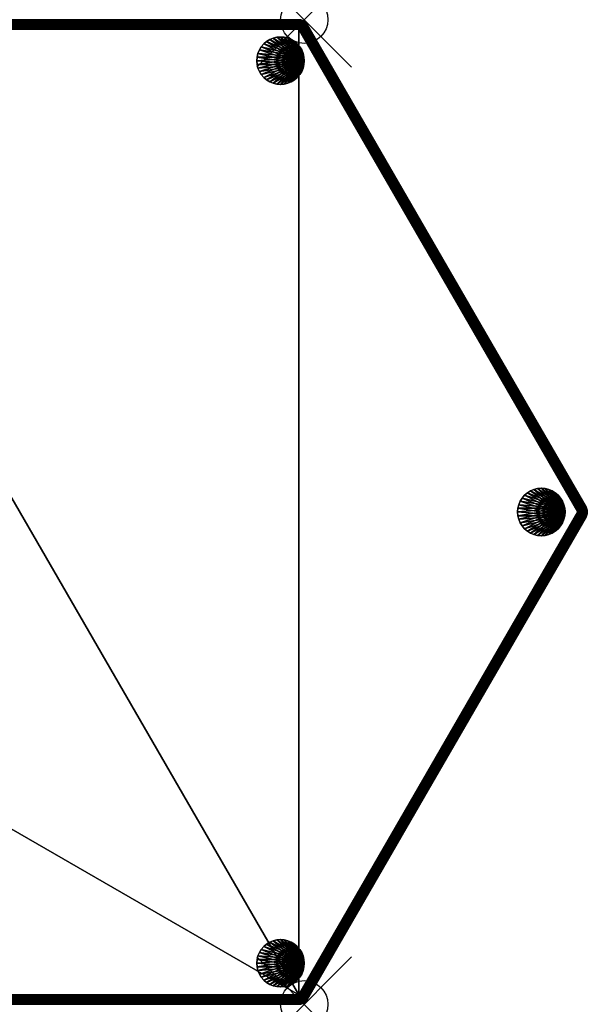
# Model space of a CAD drawing. Extents: x -6 to 18, y -20.8 to 0.
# Tile 2 of 2: x 6 to 18, y -20.8 to 0. Entities that reach past the tile are written whole.
import ezdxf

# ---------------------------------------------------------------- set-up
doc = ezdxf.new("R2010")
doc.units = 0
doc.header["$MEASUREMENT"] = 0
doc.header["$PDMODE"] = 35
doc.header["$PDSIZE"] = 1
for name, color, linetype in [('A-FURN-3-NODE', 7, 'Continuous'), ('A-FURN-3-ST-GD', 252, 'Continuous'), ('A-FURN-3-ST-SI', 160, 'Continuous'), ('A-FURN-3-ST-TP', 150, 'Continuous')]:
    doc.layers.add(name, color=color, linetype=linetype)

msp = doc.modelspace()

# ---------------------------------------------------------------- linework, layer by layer
at = {"layer": 'A-FURN-3-NODE'}
for p in [(12, 0), (12, -20.785)]:
    msp.add_point(p, dxfattribs=at)

# ---------------------------------------------------------------- meshes
at = {"layer": 'A-FURN-3-ST-GD'}
mesh = msp.add_polyface(dxfattribs=at)
corners = [(11.994, -0.944), (11.006, -0.788), (11.024, -0.712), (11.054, -0.639), (11.095, -0.572), (11.146, -0.512), (11.206, -0.462), (11.273, -0.421), (11.345, -0.39), (11.422, -0.372), (11, -0.866, 0.55), (11.006, -0.944, 0.55), (11.994, -0.788, 0.55), (11.006, -0.788, 0.55), (11.024, -0.712, 0.55), (11.054, -0.639, 0.55), (11.095, -0.572, 0.55), (11.146, -0.512, 0.55), (11.206, -0.462, 0.55), (11.273, -0.421, 0.55), (11.345, -0.39, 0.55), (11, -0.866), (11.422, -0.372, 0.55), (11.5, -0.366, 0.55), (11.5, -0.366), (11.578, -0.372), (11.578, -0.372, 0.55)]
mesh.append_faces([[corners[k] for k in face] for face in [(13, 14, 2), (13, 2, 1), (1, 21, 10), (1, 10, 13), (3, 2, 14), (3, 14, 15), (4, 3, 15), (4, 15, 16), (16, 17, 5), (16, 5, 4), (6, 5, 17), (6, 17, 18), (18, 19, 7), (18, 7, 6), (8, 7, 19), (8, 19, 20), (9, 8, 20), (9, 20, 22), (22, 23, 24), (22, 24, 9), (25, 24, 23), (25, 23, 26)]])
mesh.append_faces([[corners[k] for k in face] for face in [(0, 1, 2), (0, 2, 3), (0, 3, 4), (0, 4, 5), (0, 5, 6), (0, 6, 7), (0, 7, 8), (0, 8, 9)]], dxfattribs={"vtx0": -1, "vtx2": -1})
mesh.append_faces([[corners[k] for k in face] for face in [(10, 11, 12), (13, 10, 12), (14, 13, 12), (15, 14, 12), (16, 15, 12), (17, 16, 12), (18, 17, 12), (19, 18, 12), (20, 19, 12)]], dxfattribs={"vtx1": -1, "vtx2": -1})
mesh = msp.add_polyface(dxfattribs=at)
corners = [(11.994, -0.944), (11.422, -0.372), (11.5, -0.366), (11.578, -0.372), (11.655, -0.39), (11.727, -0.421), (11.794, -0.462), (11.854, -0.512), (11.905, -0.572), (11.946, -0.639), (11.976, -0.712), (11.994, -0.788), (11.994, -0.944, 0.55), (12, -0.866, 0.55), (11.994, -0.788, 0.55), (11.422, -0.372, 0.55), (11.345, -0.39, 0.55), (11.5, -0.366, 0.55), (11.578, -0.372, 0.55), (11.655, -0.39, 0.55), (11.727, -0.421, 0.55), (11.794, -0.462, 0.55), (11.854, -0.512, 0.55), (11.905, -0.572, 0.55), (11.946, -0.639, 0.55), (11.976, -0.712, 0.55), (12, -0.866)]
mesh.append_faces([[corners[k] for k in face] for face in [(18, 19, 4), (18, 4, 3), (5, 4, 19), (5, 19, 20), (6, 5, 20), (6, 20, 21), (21, 22, 7), (21, 7, 6), (8, 7, 22), (8, 22, 23), (23, 24, 9), (23, 9, 8), (10, 9, 24), (10, 24, 25), (11, 10, 25), (11, 25, 14), (14, 13, 26), (14, 26, 11)]])
mesh.append_faces([[corners[k] for k in face] for face in [(0, 1, 2), (0, 2, 3), (0, 3, 4), (0, 4, 5), (0, 5, 6), (0, 6, 7), (0, 7, 8), (0, 8, 9), (0, 9, 10), (0, 10, 11)]], dxfattribs={"vtx0": -1, "vtx2": -1})
mesh.append_faces([[corners[k] for k in face] for face in [(25, 24, 14)]], dxfattribs={"vtx1": -1})
mesh.append_faces([[corners[k] for k in face] for face in [(15, 16, 14), (17, 15, 14), (18, 17, 14), (19, 18, 14), (20, 19, 14), (21, 20, 14), (22, 21, 14), (23, 22, 14), (24, 23, 14)]], dxfattribs={"vtx1": -1, "vtx2": -1})
mesh.append_faces([[corners[k] for k in face] for face in [(12, 13, 14)]], dxfattribs={"vtx2": -1})
mesh = msp.add_polyface(dxfattribs=at)
corners = [(11.994, -0.944), (11.422, -1.36), (11.345, -1.342), (11.273, -1.312), (11.206, -1.271), (11.146, -1.22), (11.095, -1.16), (11.054, -1.093), (11.024, -1.021), (11.006, -0.944), (11, -0.866), (11.006, -0.788), (11.273, -1.312, 0.55), (11.345, -1.342, 0.55), (11.994, -0.788, 0.55), (11.206, -1.271, 0.55), (11.146, -1.22, 0.55), (11.095, -1.16, 0.55), (11.054, -1.093, 0.55), (11.024, -1.021, 0.55), (11.006, -0.944, 0.55), (11.578, -1.36, 0.55), (11.5, -1.366, 0.55), (11.5, -1.366), (11.578, -1.36), (11.422, -1.36, 0.55), (11, -0.866, 0.55)]
mesh.append_faces([[corners[k] for k in face] for face in [(21, 22, 23), (21, 23, 24), (1, 23, 22), (1, 22, 25), (25, 13, 2), (25, 2, 1), (3, 2, 13), (3, 13, 12), (4, 3, 12), (4, 12, 15), (15, 16, 5), (15, 5, 4), (6, 5, 16), (6, 16, 17), (17, 18, 7), (17, 7, 6), (8, 7, 18), (8, 18, 19), (9, 8, 19), (9, 19, 20), (10, 9, 20), (10, 20, 26)]])
mesh.append_faces([[corners[k] for k in face] for face in [(0, 1, 2), (0, 2, 3), (0, 3, 4), (0, 4, 5), (0, 5, 6), (0, 6, 7), (0, 7, 8), (0, 8, 9), (0, 9, 10), (0, 10, 11)]], dxfattribs={"vtx0": -1, "vtx2": -1})
mesh.append_faces([[corners[k] for k in face] for face in [(12, 13, 14), (15, 12, 14), (16, 15, 14), (17, 16, 14), (18, 17, 14), (19, 18, 14), (20, 19, 14)]], dxfattribs={"vtx1": -1, "vtx2": -1})
mesh = msp.add_polyface(dxfattribs=at)
corners = [(11.994, -0.944), (11.976, -1.021), (11.946, -1.093), (11.905, -1.16), (11.854, -1.22), (11.794, -1.271), (11.727, -1.312), (11.655, -1.342), (11.578, -1.36), (11.5, -1.366), (11.422, -1.36), (11.994, -0.788), (12, -0.866), (11.976, -1.021, 0.55), (11.994, -0.944, 0.55), (11.994, -0.788, 0.55), (11.946, -1.093, 0.55), (11.905, -1.16, 0.55), (11.854, -1.22, 0.55), (11.794, -1.271, 0.55), (11.727, -1.312, 0.55), (11.655, -1.342, 0.55), (11.578, -1.36, 0.55), (11.5, -1.366, 0.55), (11.422, -1.36, 0.55), (11.345, -1.342, 0.55), (12, -0.866, 0.55)]
mesh.append_faces([[corners[k] for k in face] for face in [(0, 12, 26), (0, 26, 14), (14, 13, 1), (14, 1, 0), (2, 1, 13), (2, 13, 16), (3, 2, 16), (3, 16, 17), (17, 18, 4), (17, 4, 3), (5, 4, 18), (5, 18, 19), (19, 20, 6), (19, 6, 5), (7, 6, 20), (7, 20, 21), (8, 7, 21), (8, 21, 22)]])
mesh.append_faces([[corners[k] for k in face] for face in [(0, 11, 12)]], dxfattribs={"vtx0": -1})
mesh.append_faces([[corners[k] for k in face] for face in [(0, 2, 3), (0, 3, 4), (0, 4, 5), (0, 5, 6), (0, 6, 7), (0, 7, 8), (0, 8, 9), (0, 9, 10)]], dxfattribs={"vtx0": -1, "vtx2": -1})
mesh.append_faces([[corners[k] for k in face] for face in [(13, 14, 15), (16, 13, 15), (17, 16, 15), (18, 17, 15), (19, 18, 15), (20, 19, 15), (21, 20, 15), (22, 21, 15), (23, 22, 15), (24, 23, 15), (25, 24, 15)]], dxfattribs={"vtx1": -1, "vtx2": -1})
mesh.append_faces([[corners[k] for k in face] for face in [(0, 1, 2)]], dxfattribs={"vtx2": -1})
mesh = msp.add_polyface(dxfattribs=at)
corners = [(17.446, -10.619), (17.476, -10.547), (17.494, -10.471), (17.405, -10.686), (17.354, -10.746), (17.294, -10.797), (17.227, -10.838), (17.155, -10.868), (17.078, -10.886), (17, -10.892), (16.922, -10.886), (16.845, -10.868), (16.773, -10.838), (16.706, -10.797), (16.646, -10.746), (16.595, -10.686), (16.554, -10.619), (16.524, -10.547), (16.506, -10.471), (16.5, -10.392), (16.506, -10.314), (16.524, -10.238), (16.554, -10.165), (16.595, -10.098), (16.646, -10.039), (16.706, -9.988), (16.773, -9.947), (16.845, -9.917), (16.922, -9.898), (17, -9.892), (17.078, -9.898), (17.155, -9.917), (17.227, -9.947), (17.294, -9.988), (17.354, -10.039), (17.405, -10.098), (17.446, -10.165), (17.476, -10.238), (17.494, -10.314), (17.5, -10.392), (17.494, -10.314, 0.55), (17.5, -10.392, 0.55), (17.494, -10.471, 0.55), (17.476, -10.547, 0.55), (17.446, -10.619, 0.55), (17.405, -10.686, 0.55), (17.354, -10.746, 0.55), (17.294, -10.797, 0.55), (17.227, -10.838, 0.55), (17.155, -10.868, 0.55), (17.078, -10.886, 0.55), (17, -10.892, 0.55), (16.922, -10.886, 0.55), (16.845, -10.868, 0.55), (16.773, -10.838, 0.55), (16.706, -10.797, 0.55), (16.646, -10.746, 0.55), (16.595, -10.686, 0.55), (16.554, -10.619, 0.55), (16.524, -10.547, 0.55), (16.506, -10.471, 0.55), (16.5, -10.392, 0.55), (16.506, -10.314, 0.55), (16.524, -10.238, 0.55), (16.554, -10.165, 0.55), (16.595, -10.098, 0.55), (16.646, -10.039, 0.55), (16.706, -9.988, 0.55), (16.773, -9.947, 0.55), (16.845, -9.917, 0.55), (16.922, -9.898, 0.55), (17, -9.892, 0.55), (17.078, -9.898, 0.55), (17.155, -9.917, 0.55), (17.227, -9.947, 0.55), (17.294, -9.988, 0.55), (17.354, -10.039, 0.55), (17.405, -10.098, 0.55), (17.446, -10.165, 0.55), (17.476, -10.238, 0.55)]
mesh.append_faces([[corners[k] for k in face] for face in [(2, 39, 41), (2, 41, 42), (42, 43, 1), (42, 1, 2), (0, 1, 43), (0, 43, 44), (3, 0, 44), (3, 44, 45), (45, 46, 4), (45, 4, 3), (5, 4, 46), (5, 46, 47), (47, 48, 6), (47, 6, 5), (7, 6, 48), (7, 48, 49), (8, 7, 49), (8, 49, 50), (50, 51, 9), (50, 9, 8), (10, 9, 51), (10, 51, 52), (52, 53, 11), (52, 11, 10), (12, 11, 53), (12, 53, 54), (13, 12, 54), (13, 54, 55), (55, 56, 14), (55, 14, 13), (15, 14, 56), (15, 56, 57), (57, 58, 16), (57, 16, 15), (17, 16, 58), (17, 58, 59), (18, 17, 59), (18, 59, 60), (62, 63, 21), (62, 21, 20), (20, 19, 61), (20, 61, 62), (19, 18, 60), (19, 60, 61), (22, 21, 63), (22, 63, 64), (23, 22, 64), (23, 64, 65), (65, 66, 24), (65, 24, 23), (25, 24, 66), (25, 66, 67), (67, 68, 26), (67, 26, 25), (27, 26, 68), (27, 68, 69), (28, 27, 69), (28, 69, 70), (70, 71, 29), (70, 29, 28), (30, 29, 71), (30, 71, 72), (72, 73, 31), (72, 31, 30), (32, 31, 73), (32, 73, 74), (33, 32, 74), (33, 74, 75), (75, 76, 34), (75, 34, 33), (35, 34, 76), (35, 76, 77), (77, 78, 36), (77, 36, 35), (37, 36, 78), (37, 78, 79), (38, 37, 79), (38, 79, 40), (40, 41, 39), (40, 39, 38)]])
mesh.append_faces([[corners[k] for k in face] for face in [(2, 38, 39)]], dxfattribs={"vtx0": -1})
mesh.append_faces([[corners[k] for k in face] for face in [(2, 0, 3), (2, 3, 4), (2, 4, 5), (2, 5, 6), (2, 6, 7), (2, 7, 8), (2, 8, 9), (2, 9, 10), (2, 10, 11), (2, 11, 12), (2, 12, 13), (2, 13, 14), (2, 14, 15), (2, 15, 16), (2, 16, 17), (2, 17, 18), (2, 18, 19), (2, 19, 20), (2, 20, 21), (2, 21, 22), (2, 22, 23), (2, 23, 24), (2, 24, 25), (2, 25, 26), (2, 26, 27), (2, 27, 28), (2, 28, 29), (2, 29, 30), (2, 30, 31), (2, 31, 32), (2, 32, 33), (2, 33, 34), (2, 34, 35), (2, 35, 36), (2, 36, 37), (2, 37, 38)]], dxfattribs={"vtx0": -1, "vtx2": -1})
mesh.append_faces([[corners[k] for k in face] for face in [(79, 78, 40)]], dxfattribs={"vtx1": -1})
mesh.append_faces([[corners[k] for k in face] for face in [(43, 42, 40), (44, 43, 40), (45, 44, 40), (46, 45, 40), (47, 46, 40), (48, 47, 40), (49, 48, 40), (50, 49, 40), (51, 50, 40), (52, 51, 40), (53, 52, 40), (54, 53, 40), (55, 54, 40), (56, 55, 40), (57, 56, 40), (58, 57, 40), (59, 58, 40), (60, 59, 40), (61, 60, 40), (62, 61, 40), (63, 62, 40), (64, 63, 40), (65, 64, 40), (66, 65, 40), (67, 66, 40), (68, 67, 40), (69, 68, 40), (70, 69, 40), (71, 70, 40), (72, 71, 40), (73, 72, 40), (74, 73, 40), (75, 74, 40), (76, 75, 40), (77, 76, 40), (78, 77, 40)]], dxfattribs={"vtx1": -1, "vtx2": -1})
mesh.append_faces([[corners[k] for k in face] for face in [(2, 1, 0), (42, 41, 40)]], dxfattribs={"vtx2": -1})
mesh = msp.add_polyface(dxfattribs=at)
corners = [(11.994, -19.997), (11.006, -19.84), (11.024, -19.764), (11.054, -19.692), (11.095, -19.625), (11.146, -19.565), (11.206, -19.514), (11.273, -19.473), (11.345, -19.443), (11.422, -19.425), (11, -19.919, 0.55), (11.006, -19.997, 0.55), (11.994, -19.84, 0.55), (11.006, -19.84, 0.55), (11.024, -19.764, 0.55), (11.054, -19.692, 0.55), (11.095, -19.625, 0.55), (11.146, -19.565, 0.55), (11.206, -19.514, 0.55), (11.273, -19.473, 0.55), (11.345, -19.443, 0.55), (11, -19.919), (11.422, -19.425, 0.55), (11.5, -19.419, 0.55), (11.5, -19.419), (11.578, -19.425), (11.578, -19.425, 0.55)]
mesh.append_faces([[corners[k] for k in face] for face in [(13, 14, 2), (13, 2, 1), (1, 21, 10), (1, 10, 13), (3, 2, 14), (3, 14, 15), (4, 3, 15), (4, 15, 16), (16, 17, 5), (16, 5, 4), (6, 5, 17), (6, 17, 18), (18, 19, 7), (18, 7, 6), (8, 7, 19), (8, 19, 20), (9, 8, 20), (9, 20, 22), (22, 23, 24), (22, 24, 9), (25, 24, 23), (25, 23, 26)]])
mesh.append_faces([[corners[k] for k in face] for face in [(0, 1, 2), (0, 2, 3), (0, 3, 4), (0, 4, 5), (0, 5, 6), (0, 6, 7), (0, 7, 8), (0, 8, 9)]], dxfattribs={"vtx0": -1, "vtx2": -1})
mesh.append_faces([[corners[k] for k in face] for face in [(10, 11, 12), (13, 10, 12), (14, 13, 12), (15, 14, 12), (16, 15, 12), (17, 16, 12), (18, 17, 12), (19, 18, 12), (20, 19, 12)]], dxfattribs={"vtx1": -1, "vtx2": -1})
mesh = msp.add_polyface(dxfattribs=at)
corners = [(11.994, -19.997), (11.422, -19.425), (11.5, -19.419), (11.578, -19.425), (11.655, -19.443), (11.727, -19.473), (11.794, -19.514), (11.854, -19.565), (11.905, -19.625), (11.946, -19.692), (11.976, -19.764), (11.994, -19.84), (11.994, -19.997, 0.55), (12, -19.919, 0.55), (11.994, -19.84, 0.55), (11.422, -19.425, 0.55), (11.345, -19.443, 0.55), (11.5, -19.419, 0.55), (11.578, -19.425, 0.55), (11.655, -19.443, 0.55), (11.727, -19.473, 0.55), (11.794, -19.514, 0.55), (11.854, -19.565, 0.55), (11.905, -19.625, 0.55), (11.946, -19.692, 0.55), (11.976, -19.764, 0.55), (12, -19.919)]
mesh.append_faces([[corners[k] for k in face] for face in [(18, 19, 4), (18, 4, 3), (5, 4, 19), (5, 19, 20), (6, 5, 20), (6, 20, 21), (21, 22, 7), (21, 7, 6), (8, 7, 22), (8, 22, 23), (23, 24, 9), (23, 9, 8), (10, 9, 24), (10, 24, 25), (11, 10, 25), (11, 25, 14), (14, 13, 26), (14, 26, 11)]])
mesh.append_faces([[corners[k] for k in face] for face in [(0, 1, 2), (0, 2, 3), (0, 3, 4), (0, 4, 5), (0, 5, 6), (0, 6, 7), (0, 7, 8), (0, 8, 9), (0, 9, 10), (0, 10, 11)]], dxfattribs={"vtx0": -1, "vtx2": -1})
mesh.append_faces([[corners[k] for k in face] for face in [(25, 24, 14)]], dxfattribs={"vtx1": -1})
mesh.append_faces([[corners[k] for k in face] for face in [(15, 16, 14), (17, 15, 14), (18, 17, 14), (19, 18, 14), (20, 19, 14), (21, 20, 14), (22, 21, 14), (23, 22, 14), (24, 23, 14)]], dxfattribs={"vtx1": -1, "vtx2": -1})
mesh.append_faces([[corners[k] for k in face] for face in [(12, 13, 14)]], dxfattribs={"vtx2": -1})
mesh = msp.add_polyface(dxfattribs=at)
corners = [(11.994, -19.997), (11.422, -20.412), (11.345, -20.394), (11.273, -20.364), (11.206, -20.323), (11.146, -20.272), (11.095, -20.212), (11.054, -20.146), (11.024, -20.073), (11.006, -19.997), (11, -19.919), (11.006, -19.84), (11.273, -20.364, 0.55), (11.345, -20.394, 0.55), (11.994, -19.84, 0.55), (11.206, -20.323, 0.55), (11.146, -20.272, 0.55), (11.095, -20.212, 0.55), (11.054, -20.146, 0.55), (11.024, -20.073, 0.55), (11.006, -19.997, 0.55), (11.578, -20.412, 0.55), (11.5, -20.419, 0.55), (11.5, -20.419), (11.578, -20.412), (11.422, -20.412, 0.55), (11, -19.919, 0.55)]
mesh.append_faces([[corners[k] for k in face] for face in [(21, 22, 23), (21, 23, 24), (1, 23, 22), (1, 22, 25), (25, 13, 2), (25, 2, 1), (3, 2, 13), (3, 13, 12), (4, 3, 12), (4, 12, 15), (15, 16, 5), (15, 5, 4), (6, 5, 16), (6, 16, 17), (17, 18, 7), (17, 7, 6), (8, 7, 18), (8, 18, 19), (9, 8, 19), (9, 19, 20), (10, 9, 20), (10, 20, 26)]])
mesh.append_faces([[corners[k] for k in face] for face in [(0, 1, 2), (0, 2, 3), (0, 3, 4), (0, 4, 5), (0, 5, 6), (0, 6, 7), (0, 7, 8), (0, 8, 9), (0, 9, 10), (0, 10, 11)]], dxfattribs={"vtx0": -1, "vtx2": -1})
mesh.append_faces([[corners[k] for k in face] for face in [(12, 13, 14), (15, 12, 14), (16, 15, 14), (17, 16, 14), (18, 17, 14), (19, 18, 14), (20, 19, 14)]], dxfattribs={"vtx1": -1, "vtx2": -1})
mesh = msp.add_polyface(dxfattribs=at)
corners = [(11.994, -19.997), (11.976, -20.073), (11.946, -20.146), (11.905, -20.212), (11.854, -20.272), (11.794, -20.323), (11.727, -20.364), (11.655, -20.394), (11.578, -20.412), (11.5, -20.419), (11.422, -20.412), (11.994, -19.84), (12, -19.919), (11.976, -20.073, 0.55), (11.994, -19.997, 0.55), (11.994, -19.84, 0.55), (11.946, -20.146, 0.55), (11.905, -20.212, 0.55), (11.854, -20.272, 0.55), (11.794, -20.323, 0.55), (11.727, -20.364, 0.55), (11.655, -20.394, 0.55), (11.578, -20.412, 0.55), (11.5, -20.419, 0.55), (11.422, -20.412, 0.55), (11.345, -20.394, 0.55), (12, -19.919, 0.55)]
mesh.append_faces([[corners[k] for k in face] for face in [(0, 12, 26), (0, 26, 14), (14, 13, 1), (14, 1, 0), (2, 1, 13), (2, 13, 16), (3, 2, 16), (3, 16, 17), (17, 18, 4), (17, 4, 3), (5, 4, 18), (5, 18, 19), (19, 20, 6), (19, 6, 5), (7, 6, 20), (7, 20, 21), (8, 7, 21), (8, 21, 22)]])
mesh.append_faces([[corners[k] for k in face] for face in [(0, 11, 12)]], dxfattribs={"vtx0": -1})
mesh.append_faces([[corners[k] for k in face] for face in [(0, 2, 3), (0, 3, 4), (0, 4, 5), (0, 5, 6), (0, 6, 7), (0, 7, 8), (0, 8, 9), (0, 9, 10)]], dxfattribs={"vtx0": -1, "vtx2": -1})
mesh.append_faces([[corners[k] for k in face] for face in [(13, 14, 15), (16, 13, 15), (17, 16, 15), (18, 17, 15), (19, 18, 15), (20, 19, 15), (21, 20, 15), (22, 21, 15), (23, 22, 15), (24, 23, 15), (25, 24, 15)]], dxfattribs={"vtx1": -1, "vtx2": -1})
mesh.append_faces([[corners[k] for k in face] for face in [(0, 1, 2)]], dxfattribs={"vtx2": -1})
at = {"layer": 'A-FURN-3-ST-SI'}
mesh = msp.add_polyface(dxfattribs=at)
corners = [(0.115, 0, 0.75), (11.885, 0, 0.75), (11.885, 0, 16.35), (0.115, 0, 16.35), (11.885, -20.785, 0.75), (0.115, -20.785, 0.75), (0.115, -20.785, 16.35), (11.885, -20.785, 16.35), (-0.058, -20.685, 0.75), (-5.942, -10.492, 0.75), (-5.942, -10.492, 16.35), (-0.058, -20.685, 16.35), (-5.942, -10.292, 0.75), (-0.058, -0.1, 0.75), (-0.058, -0.1, 16.35), (-5.942, -10.292, 16.35), (0.074, -0.004, 16.35), (0.074, -0.004, 0.708), (0.095, -0.001, 0.729), (0.015, -0.027, 0.65), (0.034, -0.017, 0.669), (0.054, -0.01, 0.688), (0.034, -0.017, 16.35), (-0.002, -0.038, 16.35), (-0.033, -0.066, 16.35), (-0.033, -0.066, 0.708), (-0.018, -0.051, 0.688), (-0.002, -0.038, 0.669), (-0.046, -0.082, 0.729), (-5.969, -10.392, 0.75), (-5.969, -10.392, 16.35), (-5.968, -10.413, 16.35), (-5.968, -10.413, 0.75), (-5.965, -10.434, 16.35), (-5.965, -10.434, 0.75), (-5.959, -10.454, 16.35), (-5.959, -10.454, 0.75), (-5.959, -10.331, 0.75), (-5.959, -10.331, 16.35), (-5.965, -10.351, 16.35), (-5.965, -10.351, 0.75), (-5.968, -10.371, 16.35), (-5.968, -10.371, 0.75), (-0.002, -20.746, 0.75), (-0.002, -20.746, 16.35), (0.034, -20.767, 16.35), (0.034, -20.767, 0.75), (0.074, -20.78, 16.35), (0.074, -20.78, 0.75), (-0.033, -20.718, 16.35), (-0.033, -20.718, 0.75), (17.942, -10.292, 0.75), (17.942, -10.292, 16.35), (12.058, -0.1, 16.35), (12.058, -0.1, 0.75), (17.942, -10.492, 0.75), (12.058, -20.685, 0.75), (12.058, -20.685, 16.35), (17.942, -10.492, 16.35), (12.033, -20.718, 16.35), (12.033, -20.718, 0.708), (12.018, -20.733, 0.688), (12.002, -20.746, 16.35), (12.002, -20.746, 0.669), (11.985, -20.758, 0.65), (12.046, -20.702, 0.729), (11.966, -20.767, 16.35), (11.966, -20.767, 0.669), (11.946, -20.775, 0.688), (11.926, -20.78, 0.708), (11.926, -20.78, 16.35), (11.905, -20.784, 0.729), (12.018, -0.051, 16.412), (11.966, -0.017, 0.75), (12.002, -0.038, 0.75), (12.033, -0.066, 0.75), (12.033, -0.066, 16.392), (12.002, -0.038, 16.431), (11.985, -0.027, 16.45), (12.046, -0.082, 16.371), (11.966, -0.017, 16.431), (11.946, -0.01, 16.412), (11.926, -0.004, 16.392), (11.926, -0.004, 0.75), (11.905, -0.001, 16.371), (17.965, -10.434, 16.412), (17.969, -10.392, 0.75), (17.968, -10.413, 0.75), (17.965, -10.434, 0.75), (17.959, -10.454, 16.392), (17.959, -10.454, 0.75), (17.968, -10.413, 16.431), (17.969, -10.392, 16.45), (17.952, -10.474, 16.371), (17.959, -10.331, 16.392), (17.959, -10.331, 0.75), (17.965, -10.351, 0.75), (17.965, -10.351, 16.412), (17.968, -10.371, 0.75), (17.968, -10.371, 16.431), (17.952, -10.311, 16.371)]
mesh.append_faces([[corners[k] for k in face] for face in [(2, 1, 0), (3, 2, 0), (6, 5, 4), (7, 6, 4), (10, 9, 8), (11, 10, 8), (14, 13, 12), (15, 14, 12), (18, 17, 16), (16, 3, 0), (16, 0, 18), (21, 20, 19), (22, 16, 17), (22, 17, 21), (21, 19, 23), (21, 23, 22), (26, 25, 24), (26, 24, 23), (23, 27, 26), (23, 19, 27), (28, 13, 14), (28, 14, 24), (24, 25, 28), (31, 30, 29), (31, 29, 32), (32, 34, 33), (32, 33, 31), (34, 36, 35), (34, 35, 33), (10, 35, 36), (10, 36, 9), (39, 38, 37), (39, 37, 40), (40, 42, 41), (40, 41, 39), (42, 29, 30), (42, 30, 41), (37, 38, 15), (37, 15, 12), (45, 44, 43), (45, 43, 46), (46, 48, 47), (46, 47, 45), (6, 47, 48), (6, 48, 5), (43, 44, 49), (43, 49, 50), (50, 49, 11), (50, 11, 8), (53, 52, 51), (54, 53, 51), (57, 56, 55), (58, 57, 55), (61, 60, 59), (61, 59, 62), (62, 63, 61), (62, 64, 63), (65, 56, 57), (65, 57, 59), (59, 60, 65), (68, 67, 66), (66, 70, 69), (66, 69, 68), (67, 64, 62), (67, 62, 66), (71, 69, 70), (70, 7, 4), (70, 4, 71), (74, 73, 72), (72, 76, 75), (72, 75, 74), (73, 77, 72), (73, 78, 77), (79, 53, 54), (79, 54, 75), (75, 76, 79), (81, 80, 78), (81, 78, 73), (73, 83, 82), (73, 82, 81), (84, 82, 83), (83, 1, 2), (83, 2, 84), (87, 86, 85), (85, 89, 88), (85, 88, 87), (89, 90, 88), (86, 91, 85), (86, 92, 91), (93, 58, 55), (93, 55, 90), (90, 89, 93), (96, 95, 94), (96, 94, 97), (97, 99, 98), (97, 98, 96), (99, 92, 86), (99, 86, 98), (100, 94, 95), (95, 51, 52), (95, 52, 100)]])
at = {"layer": 'A-FURN-3-ST-TP'}
mesh = msp.add_polyface(dxfattribs=at)
corners = [(-5.909, -10.311, 0.632), (-5.923, -10.303, 0.659), (0.015, -0.027, 0.65), (0.03, -0.051, 0.616), (-5.892, -10.322, 0.609), (-5.871, -10.334, 0.588), (0.048, -0.082, 0.588), (0.069, -0.119, 0.567), (-5.848, -10.347, 0.572), (0.091, -0.158, 0.554), (-5.823, -10.361, 0.56), (-5.796, -10.377, 0.552), (0.115, -0.2, 0.55), (-5.769, -10.392, 0.55), (-0.018, -0.051, 0.688), (-0.002, -0.038, 0.669), (-5.934, -10.297, 0.688), (-0.033, -0.066, 0.708), (-5.94, -10.294, 0.719), (-5.942, -10.292, 0.75), (-0.058, -0.1, 0.75), (-0.046, -0.082, 0.729), (-5.941, -10.369, 0.651), (-5.952, -10.326, 0.704), (-5.932, -10.323, 0.656), (-5.965, -10.351, 0.75), (-5.959, -10.331, 0.75), (-5.968, -10.371, 0.75), (-5.909, -10.37, 0.609), (-5.9, -10.326, 0.615), (-5.868, -10.372, 0.577), (0.054, -0.01, 0.688), (0.074, -0.004, 0.708), (11.885, -0.01, 0.688), (11.885, -0.022, 0.659), (0.034, -0.017, 0.669), (0.095, -0.001, 0.729), (0.115, 0, 0.75), (11.885, 0, 0.75), (11.885, -0.082, 0.588), (11.885, -0.059, 0.609), (11.885, -0.138, 0.56)]
mesh.append_faces([[corners[k] for k in face] for face in [(0, 1, 2), (0, 2, 3), (3, 4, 0), (5, 4, 6), (5, 6, 7), (7, 8, 5), (4, 3, 6), (8, 7, 9), (8, 9, 10), (11, 10, 9), (11, 9, 12), (12, 13, 11), (14, 15, 2), (14, 2, 1), (1, 16, 17), (1, 17, 14), (18, 19, 20), (18, 20, 21), (21, 17, 16), (21, 16, 18), (22, 23, 24), (25, 26, 23), (23, 27, 25), (16, 1, 24), (16, 24, 23), (23, 18, 16), (18, 23, 26), (18, 26, 19), (28, 24, 29), (0, 4, 29), (29, 24, 1), (29, 1, 0), (30, 29, 5), (5, 29, 4), (30, 5, 8), (31, 32, 33), (34, 35, 31), (34, 2, 35), (36, 37, 38), (33, 32, 36), (3, 2, 34), (39, 7, 6), (6, 3, 40), (7, 41, 9), (12, 9, 41)]])
mesh = msp.add_polyface(dxfattribs=at)
corners = [(11.885, -20.585, 0.55), (0.115, -0.2, 0.55), (11.885, -0.2, 0.55), (0.054, -0.01, 0.688), (11.885, -0.01, 0.688), (11.885, -0.022, 0.659), (11.885, -0.002, 0.719), (0.095, -0.001, 0.729), (11.885, 0, 0.75), (11.885, -0.038, 0.632), (11.885, -0.059, 0.609), (0.03, -0.051, 0.616), (11.885, -0.082, 0.588), (11.885, -0.109, 0.572), (0.069, -0.119, 0.567), (0.048, -0.082, 0.588), (11.885, -0.138, 0.56), (11.885, -0.169, 0.552), (12.002, -0.038, 0.75), (11.962, -0.018, 0.722), (11.966, -0.017, 0.75), (11.965, -0.091, 0.603), (11.986, -0.141, 0.588), (11.956, -0.13, 0.577), (11.921, -0.007, 0.712), (11.926, -0.004, 0.75), (11.968, -0.033, 0.677), (11.927, -0.022, 0.669), (11.969, -0.058, 0.637), (11.928, -0.046, 0.629), (11.924, -0.078, 0.596), (11.915, -0.116, 0.571), (11.938, -0.169, 0.56), (11.903, -0.158, 0.555), (11.963, -0.155, 0.572), (11.912, -0.184, 0.552)]
mesh.append_faces([[corners[k] for k in face] for face in [(0, 1, 2), (3, 4, 5), (6, 4, 7), (7, 8, 6), (9, 10, 11), (11, 5, 9), (12, 13, 14), (15, 10, 12), (14, 13, 16), (17, 2, 1), (1, 16, 17), (18, 19, 20), (21, 22, 23), (20, 19, 24), (20, 24, 25), (24, 19, 26), (24, 26, 27), (27, 26, 28), (27, 28, 29), (29, 28, 21), (29, 21, 30), (30, 21, 23), (30, 23, 31), (31, 23, 32), (31, 32, 33), (34, 32, 23), (23, 22, 34), (25, 24, 6), (25, 6, 8), (4, 6, 24), (24, 27, 5), (24, 5, 4), (5, 27, 29), (5, 29, 9), (10, 9, 29), (10, 29, 30), (30, 12, 10), (12, 30, 31), (12, 31, 13), (13, 31, 33), (13, 33, 16), (17, 16, 33), (33, 2, 17), (35, 2, 33), (33, 32, 35)]])
mesh = msp.add_polyface(dxfattribs=at)
corners = [(11.946, -0.01, 16.412), (11.926, -0.004, 16.392), (0.115, -0.01, 16.412), (0.115, -0.022, 16.441), (11.966, -0.017, 16.431), (11.985, -0.027, 16.45), (0.115, -0.002, 16.381), (11.905, -0.001, 16.371), (11.885, 0, 16.35), (0.115, 0, 16.35), (0.115, -0.038, 16.468), (0.115, -0.059, 16.491), (11.97, -0.051, 16.484), (0.115, -0.082, 16.512), (0.115, -0.109, 16.528), (11.931, -0.119, 16.533), (11.952, -0.082, 16.512), (0.115, -0.138, 16.54), (11.909, -0.158, 16.546), (0.115, -0.169, 16.548), (0.115, -0.2, 16.55), (11.885, -0.2, 16.55), (0.097, -0.158, 16.545), (0.088, -0.184, 16.548), (0.062, -0.169, 16.54), (0.085, -0.116, 16.529), (0.076, -0.078, 16.504), (0.115, -0.059, 16.491), (0.072, -0.046, 16.471), (0.073, -0.022, 16.431), (0.079, -0.007, 16.388), (0.074, -0.004, 16.35), (12.018, -0.051, 16.412), (12.002, -0.038, 16.431), (17.965, -10.351, 16.412), (12.033, -0.066, 16.392), (12.046, -0.082, 16.371), (17.952, -10.311, 16.371), (12.058, -0.1, 16.35), (17.969, -10.392, 16.45)]
mesh.append_faces([[corners[k] for k in face] for face in [(0, 1, 2), (0, 2, 3), (3, 4, 0), (3, 5, 4), (6, 2, 7), (7, 8, 9), (7, 9, 6), (2, 1, 7), (10, 11, 12), (12, 5, 3), (12, 3, 10), (13, 14, 15), (13, 15, 16), (16, 12, 11), (16, 11, 13), (15, 14, 17), (15, 17, 18), (19, 20, 21), (21, 18, 17), (21, 17, 19), (19, 17, 22), (22, 20, 19), (23, 20, 22), (22, 24, 23), (24, 22, 25), (25, 22, 17), (25, 17, 14), (26, 25, 14), (26, 14, 13), (27, 10, 28), (27, 28, 26), (26, 13, 27), (29, 28, 10), (29, 10, 3), (2, 6, 30), (30, 29, 3), (30, 3, 2), (31, 30, 6), (31, 6, 9), (32, 33, 5), (32, 5, 34), (34, 35, 32), (36, 35, 37), (37, 38, 36), (39, 5, 12)]])
mesh = msp.add_polyface(dxfattribs=at)
corners = [(11.885, -20.585, 0.55), (-5.769, -10.392, 0.55), (0.115, -0.2, 0.55), (-5.796, -10.408, 0.552), (0.115, -20.585, 0.55), (-5.959, -10.454, 0.75), (-5.952, -10.459, 0.704), (-5.94, -10.491, 0.719), (-5.942, -10.492, 0.75), (-5.934, -10.487, 0.688), (-5.932, -10.461, 0.656), (-5.923, -10.481, 0.659), (-5.961, -10.415, 0.699), (-5.941, -10.416, 0.651), (-5.965, -10.434, 0.75), (-5.968, -10.413, 0.75), (-5.961, -10.37, 0.699), (-5.941, -10.369, 0.651), (-5.969, -10.392, 0.75), (-5.968, -10.371, 0.75), (-5.952, -10.326, 0.704), (-5.909, -10.473, 0.632), (-5.9, -10.459, 0.615), (-5.892, -10.463, 0.609), (-5.909, -10.415, 0.609), (-5.909, -10.37, 0.609), (-5.932, -10.323, 0.656), (-5.871, -10.451, 0.588), (-5.868, -10.413, 0.577), (-5.868, -10.372, 0.577), (-5.9, -10.326, 0.615), (-5.848, -10.438, 0.572), (-5.82, -10.409, 0.557), (-5.823, -10.423, 0.56), (-5.82, -10.376, 0.557), (-5.848, -10.347, 0.572), (-5.823, -10.361, 0.56), (-5.796, -10.377, 0.552)]
mesh.append_faces([[corners[k] for k in face] for face in [(0, 1, 2), (3, 1, 4), (5, 6, 7), (5, 7, 8), (9, 7, 6), (6, 10, 11), (6, 11, 9), (10, 6, 12), (10, 12, 13), (14, 15, 12), (14, 12, 6), (6, 5, 14), (13, 12, 16), (13, 16, 17), (18, 19, 16), (18, 16, 12), (12, 15, 18), (17, 16, 20), (20, 16, 19), (21, 11, 10), (21, 10, 22), (22, 23, 21), (22, 10, 13), (22, 13, 24), (24, 13, 17), (24, 17, 25), (25, 17, 26), (23, 22, 27), (27, 22, 24), (27, 24, 28), (28, 24, 25), (28, 25, 29), (29, 25, 30), (31, 27, 28), (28, 32, 33), (28, 33, 31), (32, 28, 29), (32, 29, 34), (35, 36, 34), (35, 34, 29), (33, 32, 3), (3, 32, 34), (3, 34, 37), (3, 37, 1), (37, 34, 36)]])
mesh = msp.add_polyface(dxfattribs=at)
corners = [(-5.769, -10.392, 16.55), (0.115, -20.585, 16.55), (11.885, -20.585, 16.55), (0.115, -0.2, 16.55), (11.885, -0.2, 16.55), (17.769, -10.392, 16.55), (11.885, -20.616, 16.548), (0.115, -20.616, 16.548), (0.088, -20.6, 16.548), (0.062, -20.616, 16.54), (0.097, -20.627, 16.545), (11.903, -20.627, 16.545), (11.912, -20.6, 16.548), (17.965, -10.351, 16.412), (17.959, -10.331, 16.392), (12.033, -0.066, 16.392), (11.985, -0.027, 16.45), (17.968, -10.371, 16.431), (17.969, -10.392, 16.45), (17.952, -10.311, 16.371), (17.942, -10.292, 16.35), (12.058, -0.1, 16.35), (11.97, -0.051, 16.484), (17.941, -10.392, 16.484), (17.905, -10.392, 16.512), (11.952, -0.082, 16.512), (11.931, -0.119, 16.533), (17.863, -10.392, 16.533), (11.909, -0.158, 16.546), (17.817, -10.392, 16.546), (17.952, -10.474, 16.371), (17.959, -10.454, 16.392), (12.049, -20.68, 16.412), (12.056, -20.683, 16.381), (12.058, -20.685, 16.35), (17.942, -10.492, 16.35), (17.965, -10.434, 16.412), (17.968, -10.413, 16.431), (12.039, -20.674, 16.441), (12.025, -20.666, 16.468), (12.007, -20.655, 16.491), (11.986, -20.643, 16.512), (11.963, -20.63, 16.528), (11.938, -20.616, 16.54)]
mesh.append_faces([[corners[k] for k in face] for face in [(0, 1, 2), (3, 0, 2), (4, 3, 2), (5, 4, 2), (6, 2, 1), (6, 1, 7), (8, 9, 10), (10, 1, 8), (7, 1, 10), (11, 2, 6), (12, 2, 11), (13, 14, 15), (16, 17, 13), (16, 18, 17), (19, 20, 21), (15, 14, 19), (18, 22, 23), (24, 23, 25), (25, 26, 27), (25, 27, 24), (23, 22, 25), (27, 26, 28), (27, 28, 29), (29, 28, 4), (29, 4, 5), (30, 31, 32), (33, 34, 35), (33, 35, 30), (30, 32, 33), (36, 37, 18), (36, 18, 38), (38, 32, 31), (38, 31, 36), (39, 38, 18), (39, 18, 23), (23, 40, 39), (41, 40, 24), (41, 24, 27), (27, 42, 41), (40, 23, 24), (42, 27, 29), (42, 29, 43), (12, 43, 29), (12, 29, 5), (5, 2, 12)]])
mesh = msp.add_polyface(dxfattribs=at)
corners = [(11.912, -0.184, 0.552), (11.938, -0.169, 0.56), (17.823, -10.361, 0.56), (17.796, -10.377, 0.552), (17.769, -10.392, 0.55), (11.885, -0.2, 0.55), (11.963, -0.155, 0.572), (17.848, -10.347, 0.572), (11.986, -0.141, 0.588), (12.007, -0.129, 0.609), (17.892, -10.322, 0.609), (17.871, -10.334, 0.588), (12.025, -0.119, 0.632), (12.039, -0.111, 0.659), (17.923, -10.303, 0.659), (17.909, -10.311, 0.632), (12.049, -0.105, 0.688), (17.934, -10.297, 0.688), (12.056, -0.101, 0.719), (12.058, -0.1, 0.75), (17.942, -10.292, 0.75), (17.94, -10.294, 0.719), (12.033, -0.066, 0.75), (12.032, -0.065, 0.745), (12, -0.037, 0.733), (12.002, -0.038, 0.75), (12.037, -0.079, 0.704), (12.005, -0.053, 0.689), (12.038, -0.101, 0.667), (12.006, -0.077, 0.65), (12.002, -0.109, 0.616), (11.962, -0.018, 0.722), (11.968, -0.033, 0.677), (11.969, -0.058, 0.637), (11.965, -0.091, 0.603)]
mesh.append_faces([[corners[k] for k in face] for face in [(0, 1, 2), (0, 2, 3), (3, 4, 5), (3, 5, 0), (2, 1, 6), (2, 6, 7), (8, 9, 10), (8, 10, 11), (11, 7, 6), (11, 6, 8), (12, 13, 14), (12, 14, 15), (15, 10, 9), (15, 9, 12), (14, 13, 16), (14, 16, 17), (18, 19, 20), (18, 20, 21), (21, 17, 16), (21, 16, 18), (22, 23, 24), (22, 24, 25), (24, 23, 26), (24, 26, 27), (26, 23, 22), (26, 22, 19), (26, 19, 18), (27, 26, 28), (27, 28, 29), (16, 13, 28), (28, 26, 18), (28, 18, 16), (29, 28, 13), (29, 13, 12), (29, 12, 30), (25, 24, 31), (31, 24, 27), (31, 27, 32), (32, 27, 29), (32, 29, 33), (33, 29, 30), (33, 30, 34), (34, 30, 8), (9, 8, 30), (30, 12, 9)]])
mesh = msp.add_polyface(dxfattribs=at)
corners = [(11.885, -20.585, 0.55), (11.885, -0.2, 0.55), (17.769, -10.392, 0.55), (17.959, -10.331, 0.75), (17.952, -10.326, 0.704), (17.94, -10.294, 0.719), (17.942, -10.292, 0.75), (17.934, -10.297, 0.688), (17.932, -10.323, 0.656), (17.923, -10.303, 0.659), (17.961, -10.37, 0.699), (17.941, -10.369, 0.651), (17.965, -10.351, 0.75), (17.968, -10.371, 0.75), (17.961, -10.415, 0.699), (17.941, -10.416, 0.651), (17.969, -10.392, 0.75), (17.968, -10.413, 0.75), (17.952, -10.459, 0.704), (17.909, -10.311, 0.632), (17.9, -10.326, 0.615), (17.892, -10.322, 0.609), (17.909, -10.37, 0.609), (17.909, -10.415, 0.609), (17.932, -10.461, 0.656), (17.871, -10.334, 0.588), (17.868, -10.372, 0.577), (17.868, -10.413, 0.577), (17.9, -10.459, 0.615), (17.848, -10.347, 0.572), (17.82, -10.376, 0.557), (17.823, -10.361, 0.56), (17.82, -10.409, 0.557), (17.848, -10.438, 0.572), (17.823, -10.423, 0.56), (17.871, -10.451, 0.588), (17.796, -10.377, 0.552), (17.796, -10.408, 0.552)]
mesh.append_faces([[corners[k] for k in face] for face in [(0, 1, 2), (3, 4, 5), (3, 5, 6), (7, 5, 4), (4, 8, 9), (4, 9, 7), (8, 4, 10), (8, 10, 11), (12, 13, 10), (12, 10, 4), (4, 3, 12), (11, 10, 14), (11, 14, 15), (16, 17, 14), (16, 14, 10), (10, 13, 16), (15, 14, 18), (18, 14, 17), (19, 9, 8), (19, 8, 20), (20, 21, 19), (20, 8, 11), (20, 11, 22), (22, 11, 15), (22, 15, 23), (23, 15, 24), (21, 20, 25), (25, 20, 22), (25, 22, 26), (26, 22, 23), (26, 23, 27), (27, 23, 28), (29, 25, 26), (26, 30, 31), (26, 31, 29), (30, 26, 27), (30, 27, 32), (33, 34, 32), (33, 32, 27), (27, 35, 33), (31, 30, 36), (36, 30, 32), (36, 32, 37), (36, 37, 2), (37, 32, 34)]])
mesh = msp.add_polyface(dxfattribs=at)
corners = [(11.885, -20.585, 0.55), (0.115, -20.585, 0.55), (-5.769, -10.392, 0.55), (0.115, -20.646, 0.56), (11.931, -20.666, 0.567), (0.115, -20.675, 0.572), (0.115, -20.616, 0.552), (0.115, -20.702, 0.588), (11.952, -20.702, 0.588), (0.115, -20.726, 0.609), (0.115, -20.746, 0.632), (11.97, -20.733, 0.616), (0.115, -20.763, 0.659), (11.946, -20.775, 0.688), (0.115, -20.775, 0.688), (0.115, -20.782, 0.719), (11.905, -20.784, 0.729), (0.115, -20.785, 0.75), (0.097, -20.627, 0.555), (0.088, -20.6, 0.552), (0.062, -20.616, 0.56), (0.085, -20.668, 0.571), (0.044, -20.655, 0.577), (0.076, -20.706, 0.596), (0.035, -20.694, 0.603), (0.072, -20.738, 0.629), (0.031, -20.726, 0.637), (0.073, -20.762, 0.669), (0.032, -20.751, 0.677), (0.079, -20.778, 0.712), (0.038, -20.767, 0.722), (0.074, -20.78, 0.75), (0.034, -20.767, 0.75), (0.037, -20.63, 0.572), (0.014, -20.643, 0.588), (0, -20.747, 0.733)]
mesh.append_faces([[corners[k] for k in face] for face in [(0, 1, 2), (3, 4, 5), (6, 1, 0), (0, 3, 6), (7, 5, 4), (8, 9, 7), (10, 9, 11), (11, 12, 10), (13, 14, 12), (15, 14, 16), (16, 17, 15), (6, 3, 18), (18, 1, 6), (19, 1, 18), (18, 20, 19), (20, 18, 21), (20, 21, 22), (21, 18, 3), (21, 3, 5), (22, 21, 23), (22, 23, 24), (23, 21, 5), (23, 5, 7), (24, 23, 25), (24, 25, 26), (9, 10, 25), (9, 25, 23), (23, 7, 9), (26, 25, 27), (26, 27, 28), (27, 25, 10), (27, 10, 12), (28, 27, 29), (28, 29, 30), (14, 15, 29), (29, 27, 12), (29, 12, 14), (30, 29, 31), (30, 31, 32), (31, 29, 15), (31, 15, 17), (33, 20, 22), (22, 34, 33), (34, 22, 24), (35, 30, 32)]])
mesh = msp.add_polyface(dxfattribs=at)
corners = [(0.115, -20.646, 0.56), (11.909, -20.626, 0.554), (11.931, -20.666, 0.567), (11.885, -20.585, 0.55), (11.952, -20.702, 0.588), (11.97, -20.733, 0.616), (0.115, -20.726, 0.609), (0.115, -20.702, 0.588), (11.985, -20.758, 0.65), (0.115, -20.763, 0.659), (11.946, -20.775, 0.688), (11.926, -20.78, 0.708), (0.115, -20.775, 0.688), (11.966, -20.767, 0.669), (11.905, -20.784, 0.729), (11.885, -20.785, 0.75), (0.115, -20.785, 0.75), (17.909, -10.473, 0.632), (17.923, -10.481, 0.659), (17.892, -10.463, 0.609), (17.871, -10.451, 0.588), (17.848, -10.438, 0.572), (17.823, -10.423, 0.56), (17.796, -10.408, 0.552), (17.769, -10.392, 0.55), (12.018, -20.733, 0.688), (12.002, -20.746, 0.669), (17.934, -10.487, 0.688), (12.033, -20.718, 0.708), (17.94, -10.491, 0.719), (17.942, -10.492, 0.75), (12.058, -20.685, 0.75), (12.046, -20.702, 0.729), (17.941, -10.416, 0.651), (17.952, -10.459, 0.704), (17.932, -10.461, 0.656), (17.965, -10.434, 0.75), (17.959, -10.454, 0.75), (17.968, -10.413, 0.75), (17.909, -10.415, 0.609), (17.9, -10.459, 0.615), (17.868, -10.413, 0.577)]
mesh.append_faces([[corners[k] for k in face] for face in [(0, 1, 2), (3, 1, 0), (4, 5, 6), (7, 2, 4), (5, 8, 9), (10, 11, 12), (9, 13, 10), (9, 8, 13), (14, 15, 16), (12, 11, 14), (17, 18, 8), (17, 8, 5), (5, 19, 17), (20, 19, 4), (20, 4, 2), (2, 21, 20), (19, 5, 4), (21, 2, 1), (21, 1, 22), (23, 22, 1), (23, 1, 3), (3, 24, 23), (25, 26, 8), (25, 8, 18), (18, 27, 28), (18, 28, 25), (29, 30, 31), (29, 31, 32), (32, 28, 27), (32, 27, 29), (33, 34, 35), (36, 37, 34), (34, 38, 36), (27, 18, 35), (27, 35, 34), (34, 29, 27), (29, 34, 37), (29, 37, 30), (39, 35, 40), (17, 19, 40), (40, 35, 18), (40, 18, 17), (41, 40, 20), (20, 40, 19)]])
mesh = msp.add_polyface(dxfattribs=at)
corners = [(11.885, -20.782, 16.381), (11.885, -20.775, 16.412), (0.115, -20.775, 16.412), (0.115, -20.782, 16.381), (0.115, -20.785, 16.35), (11.885, -20.785, 16.35), (11.885, -20.763, 16.441), (0.115, -20.763, 16.441), (11.885, -20.746, 16.468), (11.885, -20.726, 16.491), (0.115, -20.726, 16.491), (0.115, -20.746, 16.468), (11.885, -20.702, 16.512), (11.885, -20.675, 16.528), (0.115, -20.675, 16.528), (0.115, -20.702, 16.512), (11.885, -20.646, 16.54), (0.115, -20.646, 16.54), (0.115, -20.616, 16.548), (11.885, -20.616, 16.548), (0.079, -20.778, 16.388), (0.074, -20.78, 16.35), (0.073, -20.762, 16.431), (0.072, -20.738, 16.471), (0.076, -20.706, 16.504), (0.085, -20.668, 16.529), (0.097, -20.627, 16.545), (11.926, -20.78, 16.35), (11.921, -20.778, 16.388), (11.928, -20.738, 16.471), (11.924, -20.706, 16.504), (11.915, -20.668, 16.529), (11.903, -20.627, 16.545)]
mesh.append_faces([[corners[k] for k in face] for face in [(0, 1, 2), (0, 2, 3), (3, 4, 5), (3, 5, 0), (2, 1, 6), (2, 6, 7), (8, 9, 10), (8, 10, 11), (11, 7, 6), (11, 6, 8), (12, 13, 14), (12, 14, 15), (15, 10, 9), (15, 9, 12), (14, 13, 16), (14, 16, 17), (18, 17, 16), (18, 16, 19), (3, 20, 21), (3, 21, 4), (2, 7, 22), (2, 22, 20), (20, 3, 2), (23, 22, 7), (23, 7, 11), (10, 15, 24), (24, 23, 11), (24, 11, 10), (25, 24, 15), (25, 15, 14), (26, 25, 14), (26, 14, 17), (26, 17, 18), (27, 28, 0), (27, 0, 5), (1, 0, 28), (28, 6, 1), (6, 29, 8), (9, 8, 29), (30, 12, 9), (12, 30, 31), (12, 31, 13), (13, 31, 32), (13, 32, 16), (19, 16, 32)]])
mesh = msp.add_polyface(dxfattribs=at)
corners = [(12.033, -20.718, 16.35), (12.032, -20.72, 16.355), (12, -20.747, 16.367), (12.002, -20.746, 16.35), (12.037, -20.706, 16.396), (12.005, -20.732, 16.411), (12.058, -20.685, 16.35), (12.056, -20.683, 16.381), (12.038, -20.683, 16.433), (12.006, -20.708, 16.45), (12.049, -20.68, 16.412), (12.039, -20.674, 16.441), (12.025, -20.666, 16.468), (12.002, -20.676, 16.484), (11.962, -20.767, 16.378), (11.966, -20.767, 16.35), (11.968, -20.751, 16.423), (11.969, -20.726, 16.463), (11.965, -20.694, 16.497), (11.986, -20.643, 16.512), (11.956, -20.655, 16.523), (12.007, -20.655, 16.491), (11.921, -20.778, 16.388), (11.926, -20.78, 16.35), (11.927, -20.762, 16.431), (11.928, -20.738, 16.471), (11.924, -20.706, 16.504), (11.915, -20.668, 16.529), (11.938, -20.616, 16.54), (11.903, -20.627, 16.545), (11.963, -20.63, 16.528), (11.885, -20.763, 16.441), (11.885, -20.726, 16.491), (11.912, -20.6, 16.548)]
mesh.append_faces([[corners[k] for k in face] for face in [(0, 1, 2), (0, 2, 3), (2, 1, 4), (2, 4, 5), (4, 1, 0), (4, 0, 6), (4, 6, 7), (5, 4, 8), (5, 8, 9), (10, 11, 8), (8, 4, 7), (8, 7, 10), (9, 8, 11), (9, 11, 12), (9, 12, 13), (3, 2, 14), (3, 14, 15), (14, 2, 5), (14, 5, 16), (16, 5, 9), (16, 9, 17), (17, 9, 13), (17, 13, 18), (18, 13, 19), (18, 19, 20), (21, 19, 13), (13, 12, 21), (15, 14, 22), (15, 22, 23), (22, 14, 16), (22, 16, 24), (24, 16, 17), (24, 17, 25), (25, 17, 18), (25, 18, 26), (26, 18, 20), (26, 20, 27), (27, 20, 28), (27, 28, 29), (30, 28, 20), (20, 19, 30), (22, 24, 31), (31, 24, 25), (32, 25, 26), (29, 28, 33)]])

doc.saveas('drawing.dxf')
